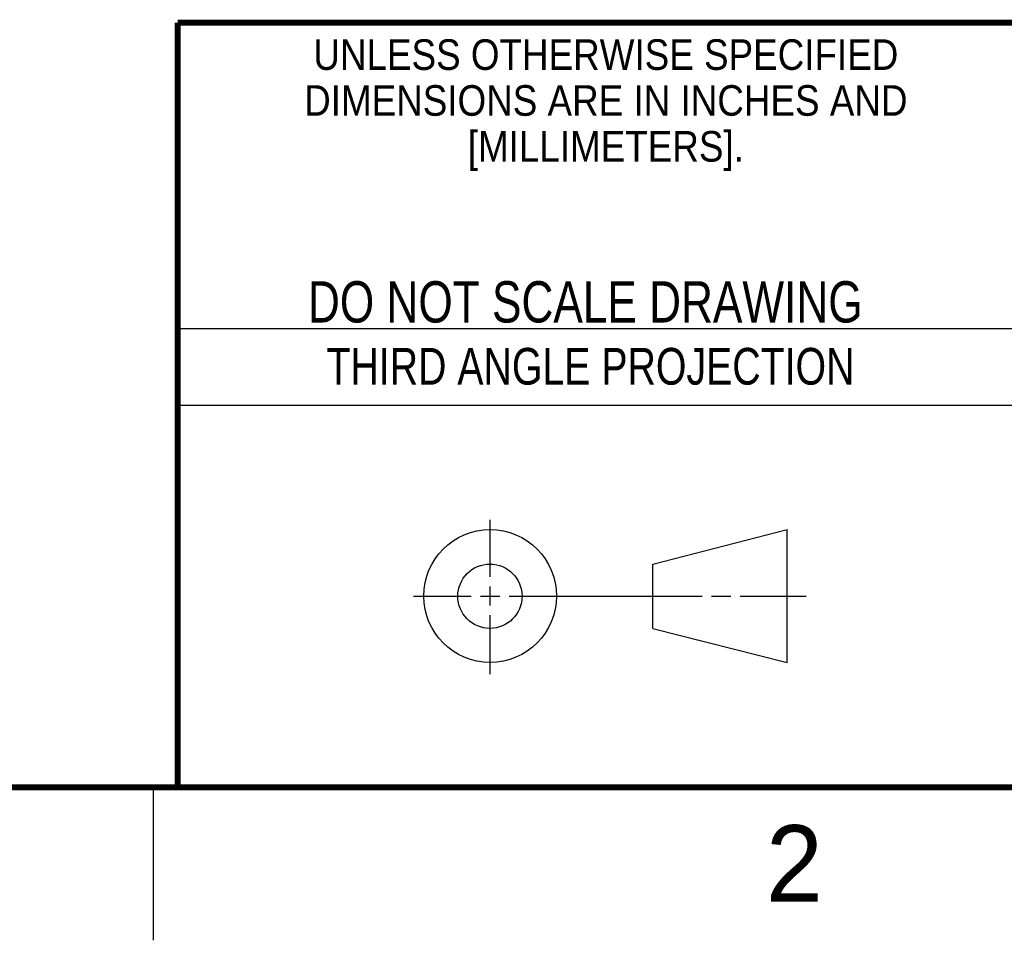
# Model space of a CAD drawing. Header units: inches. Extents: x 0 to 34, y 0 to 22.
# Tile 38 of 74: x 25.1 to 28.3, y 0 to 3. Entities that reach past the tile are written whole.
import ezdxf

# ---------------------------------------------------------------- set-up
doc = ezdxf.new("R2010")
doc.units = ezdxf.units.IN
doc.header["$LTSCALE"] = 1.87
doc.header["$MEASUREMENT"] = 0
doc.layers.get('0').update_dxf_attribs({"linetype": 'CONTINUOUS'})
doc.styles.get("Standard").update_dxf_attribs({"font": 'txt', "width": 0.8})
doc.styles.add('TEXTSTYLE_2', font='txt')
doc.styles.add('TEXTSTYLE_3', font='txt', dxfattribs={"width": 0.9})

msp = doc.modelspace()

# ---------------------------------------------------------------- linework, layer by layer
at = {"color": 2, "linetype": 'CONTINUOUS'}
for p, q in [((25.58, 2), (28.38, 2)), ((25.58, 1.75), (28.38, 1.75)), ((26.6016, 1.1882), (26.6016, 1.375)), ((26.6016, 1.0944), (26.6016, 1.1569)), ((26.3514, 1.1257), (26.5391, 1.1257)), ((26.5703, 1.1257), (26.6328, 1.1257)), ((26.6641, 1.1257), (27.2943, 1.1257)), ((27.3256, 1.1257), (27.3881, 1.1257)), ((27.4193, 1.1257), (27.6351, 1.1257)), ((26.6016, 0.8704), (26.6016, 1.0632)), ((25.5, 0.5), (25.5, 0))]:
    msp.add_line(p, q, dxfattribs=at)
at = {"color": 7, "linetype": 'CONTINUOUS'}
for p, q in [((27.1331, 1.23), (27.5726, 1.3428)), ((27.5726, 0.9086), (27.5726, 1.3428)), ((27.1331, 1.02), (27.1331, 1.23)), ((27.1331, 1.02), (27.5726, 0.9086))]:
    msp.add_line(p, q, dxfattribs=at)
at = {"color": 7, "linetype": 'CONTINUOUS', "const_width": 0.02}
for points in [[(25.58, 3), (33.5, 3)], [(25.58, 3), (25.58, 0.5)], [(0.5, 0.5), (33.5, 0.5)]]:
    msp.add_lwpolyline(points, dxfattribs=at)
at = {"color": 7, "linetype": 'CONTINUOUS'}
for centre, radius in [((26.6016, 1.1257), 0.2171), ((26.601, 1.125), 0.105)]:
    msp.add_circle(centre, radius, dxfattribs=at)

# ---------------------------------------------------------------- texts
at = {"color": 2, "linetype": 'CONTINUOUS', "line_spacing_factor": 0.9}
for s, insert, char_height, width, attachment_point, style in [('UNLESS OTHERWISE SPECIFIED', (26.9799, 2.9459), 0.1, 2.34, 2, 'TEXTSTYLE_3'), ('DIMENSIONS ARE IN INCHES AND', (26.9799, 2.7959), 0.1, 2.52, 2, 'TEXTSTYLE_3'), ('[MILLIMETERS].', (26.9799, 2.6459), 0.1, 1.26, 2, 'TEXTSTYLE_3'), ('2', (27.5035, 0.3763), 0.25, 0.25, 1, 'TEXTSTYLE_2')]:
    msp.add_mtext(s, dxfattribs=dict(at, insert=insert, char_height=char_height, width=width, attachment_point=attachment_point, style=style))
at = {"color": 7, "linetype": 'CONTINUOUS', "insert": (26.9127, 2.1549), "char_height": 0.135, "width": 2.16, "attachment_point": 2, "line_spacing_factor": 0.9}
msp.add_mtext('DO NOT SCALE DRAWING', dxfattribs=at)
at = {"color": 2, "linetype": 'CONTINUOUS', "insert": (26.9296, 1.9368), "char_height": 0.12, "width": 2.112, "attachment_point": 2, "line_spacing_factor": 0.9}
msp.add_mtext('THIRD ANGLE PROJECTION', dxfattribs=at)

doc.saveas('drawing.dxf')
